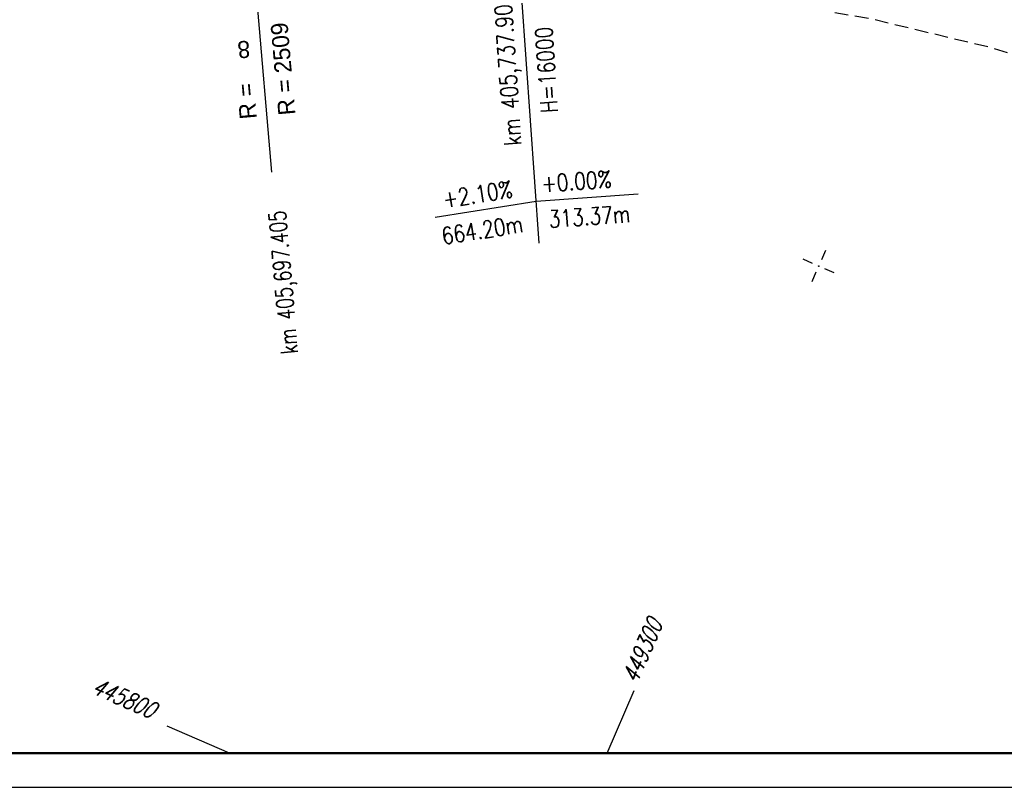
# Model space of a CAD drawing. Extents: x 0 to 1135, y 0 to 420.
# Tile 18 of 84: x 387 to 531, y 0 to 113. Entities that reach past the tile are written whole.
import ezdxf

# ---------------------------------------------------------------- set-up
doc = ezdxf.new("R2010")
doc.units = 0
doc.header["$LTSCALE"] = 2
doc.header["$MEASUREMENT"] = 0
doc.linetypes.add('AUSGEZOGEN', pattern=[0])
doc.linetypes.add('GESTRICH-X2', pattern=[1.5, 1, -0.5])
doc.layers.get('0').update_dxf_attribs({"color": 8, "linetype": 'AUSGEZOGEN'})
for name, color, linetype in [('ACHSELEMENT', 8, 'AUSGEZOGEN'), ('FBRTOP', 8, 'AUSGEZOGEN'), ('NETZ', 250, 'AUSGEZOGEN'), ('NZ', 8, 'AUSGEZOGEN'), ('RAHMEN', 250, 'AUSGEZOGEN'), ('STROMLTG', 8, 'AUSGEZOGEN')]:
    doc.layers.add(name, color=color, linetype=linetype)
doc.styles.add('ROMANS', font='romans.shx', dxfattribs={"width": 0.8})
doc.styles.add('UNIR-H', font='unir_h.shx', dxfattribs={"width": 0.8})

# ---------------------------------------------------------------- blocks, each defined once
blk = doc.blocks.new('IKR')
at = {"color": 0}
for p, q in [((0, 1), (0, 2.5)), ((-2.5, 0), (-1, 0)), ((1, 0), (2.5, 0)), ((0, -2.5), (0, -1))]:
    blk.add_line(p, q, dxfattribs=at)
blk.add_circle((0, 0), 0.05, dxfattribs=at)
blk.add_point((0, 0), dxfattribs=at)

msp = doc.modelspace()

# ---------------------------------------------------------------- linework, layer by layer
at = {"layer": 'ACHSELEMENT'}
msp.add_line((418.76, 147.7), (423.7, 90.28), dxfattribs=at)
at = {"layer": 'FBRTOP', "const_width": 0.5}
for points in [[(88.01, 187.53, 0), (104.84, 188.97, 0), (166.44, 194.27, -0.000002), (228.71, 199.62, 0.000002), (290.98, 204.97, 0.000001), (321.65, 207.61, 0.000001), (340.8, 209.25, 0.000002), (353.25, 210.32, -0.000001), (365.71, 211.39, -0.000007), (378.16, 212.46, 0.000001), (390.61, 213.53, 0.000044)], [(87.67, 191.51, 0), (104.5, 192.96, 0), (166.1, 198.25, -0.000002), (228.37, 203.61, 0.000002), (290.64, 208.96, 0.000001), (321.31, 211.59, 0.000001), (340.45, 213.24, 0.000002), (352.91, 214.31, -0.000001), (365.36, 215.38, -0.000007), (377.82, 216.45, 0.000001), (390.27, 217.52, 0.000044)]]:
    msp.add_lwpolyline(points, format="xyb", dxfattribs=at)
at = {"layer": 'NETZ'}
for p, q in [((472.94, 5.02), (476.93, 14.19)), ((417.57, 5.02), (408.39, 9))]:
    msp.add_line(p, q, dxfattribs=at)
at = {"layer": 'NZ'}
for p, q in [((462.97, 79.89), (453.73, 212.08)), ((462.54, 86.06), (477.5, 87.1)), ((447.72, 83.71), (462.54, 86.06))]:
    msp.add_line(p, q, dxfattribs=at)
at = {"layer": 'RAHMEN'}
msp.add_line((0, 0), (950, 0), dxfattribs=at)
at = {"layer": 'RAHMEN', "const_width": 0.35}
msp.add_lwpolyline([(25, 5), (1130, 5), (1130, 415), (25, 415), (25, 5)], dxfattribs=at)
at = {"layer": 'STROMLTG', "linetype": 'GESTRICH-X2', "flags": 128}
msp.add_lwpolyline([(475.55, 133.17), (477.16, 131.59), (477.46, 118.06), (492.37, 116.19), (511.56, 112.86), (529.25, 108.62), (532, 107.74), (540.07, 109.4), (559.74, 112.59), (584.79, 115.33), (627, 118.59), (629.05, 117.54), (638.26, 112.74), (606.93, 69.78), (557, 5)], dxfattribs=at)

# ---------------------------------------------------------------- block references
at = {"layer": 'NETZ', "rotation": 156.5331}
msp.add_blockref('IKR', (503.98, 76.52), dxfattribs=at)

# ---------------------------------------------------------------- texts
at = {"layer": 'ACHSELEMENT', "style": 'UNIR-H'}
for s, rotation, p in [('R = 2509', 94.939, (427.23, 98.76)), ('8', 184.939, (420.47, 109.64)), ('R =', 94.939, (421.57, 98.18))]:
    msp.add_text(s, height=2.5, rotation=rotation, dxfattribs=at).set_placement(p)
at = {"layer": 'ACHSELEMENT', "style": 'ROMANS', "width": 0.75}
msp.add_text('km 405,697.405', height=2.5, rotation=94.939, dxfattribs=at).set_placement((427.59, 63.69))
at = {"layer": 'NETZ', "style": 'ROMANS', "oblique": 16.6, "width": 0.75}
for s, rotation, p in [('449300', 66.5331, (477.32, 15.11)), ('445800', 336.5331, (397.16, 13.88))]:
    msp.add_text(s, height=2.5, rotation=rotation, dxfattribs=at).set_placement(p)
at = {"layer": 'NZ', "style": 'ROMANS', "width": 0.8}
for s, rotation, p in [('km 405,737.90', 93.997, (460.38, 94.25)), ('H=16000', 93.997, (465.74, 99.07)), ('+0.00%%%', 3.997, (463.41, 87.35)), ('+2.10%%%', 8.997, (449.07, 85.02)), ('313.37m', 3.997, (464.46, 82.14)), ('664.20m', 8.997, (448.9, 79.65))]:
    msp.add_text(s, height=2.5, rotation=rotation, dxfattribs=at).set_placement(p)

doc.saveas('drawing.dxf')
